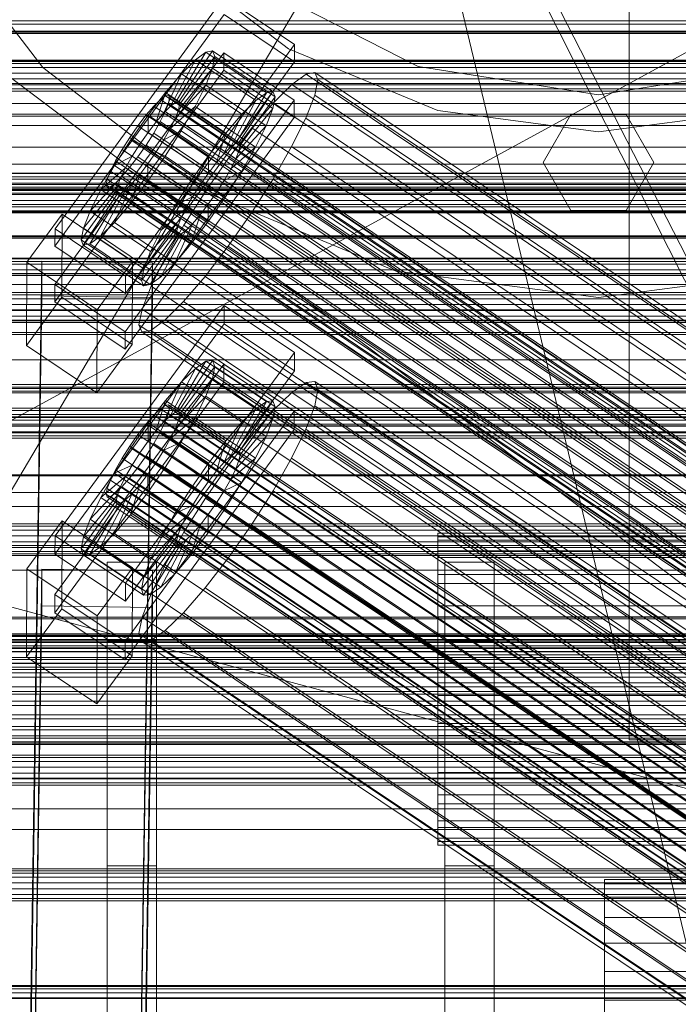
# Model space of a CAD drawing. Header units: millimetres. Extents: x -2233 to 65662, y -50530 to 6847.
# Tile 71 of 256: x -379 to -272, y -34493 to -34333. Entities that reach past the tile are written whole.
import ezdxf

# ---------------------------------------------------------------- set-up
doc = ezdxf.new("R2010")
doc.units = ezdxf.units.MM
for name, color, linetype, lineweight in [('COTAS_O', 1, 'Continuous', 0), ('frontal_briquetadora', 7, 'Continuous', 0), ('frontal_C01', 7, 'Continuous', 0), ('frontal_C02', 7, 'Continuous', 0), ('frontal_C03', 7, 'Continuous', 0), ('frontal_C04', 7, 'Continuous', 0), ('frontal_mezcladora', 7, 'Continuous', 0), ('frontal_secador', 7, 'Continuous', 0), ('frontal_tolva', 7, 'Continuous', 0), ('frontal_tolva-C01', 7, 'Continuous', 0)]:
    doc.layers.add(name, color=color, linetype=linetype, lineweight=lineweight)
doc.dimstyles.new('R19_100', dxfattribs={"dimtxt": 250, "dimasz": 150, "dimexe": 150, "dimexo": 80, "dimgap": 100, "dimtad": 1, "dimtih": 1, "dimtoh": 1, "dimdsep": 46, "dimcen": 0.09, "dimadec": 0, "dimazin": 0, "dimtfac": 1, "dimtdec": 4, "dimtofl": 0, "dimtmove": 0, "dimatfit": 3, "dimfxl": 1, "dimtolj": 1, "dimtzin": 0, "dimarcsym": 0})

# ---------------------------------------------------------------- blocks, each defined once
blk = doc.blocks.new('DIM_R32_39')
at = {"layer": 'COTAS_O'}
for p, q in [((-1725, -33700), (-1575, -33655)), ((1725, -33700), (1575, -33655)), ((-1725, -34400), (-1725, -33700)), ((-1725, -33700), (1725, -33700)), ((-1725, -33700), (-1575, -33745)), ((1725, -33700), (1575, -33745)), ((1725, -34400), (1725, -33700))]:
    blk.add_line(p, q, dxfattribs=at)
blk.add_text('3450 O', height=250, dxfattribs=at).set_placement((0, -33600))
blk = doc.blocks.new('DIM_R32_42')
at = {"layer": 'COTAS_O'}
for p, q in [((-650, -33700), (50, -33700)), ((50, -33700), (5, -33850)), ((50, -34900), (50, -33700)), ((50, -33700), (95, -33850)), ((50, -34900), (5, -34750)), ((50, -34900), (95, -34750)), ((-650, -34900), (50, -34900))]:
    blk.add_line(p, q, dxfattribs=at)
blk.add_text('1200 O', height=250, rotation=90, dxfattribs=at).set_placement((-50, -34300))
blk = doc.blocks.new('DIM_R32_43')
at = {"layer": 'COTAS_O'}
for p, q in [((-650, -34200), (-500, -34155)), ((650, -34200), (500, -34155)), ((-650, -34900), (-650, -34200)), ((-650, -34200), (650, -34200)), ((-650, -34200), (-500, -34245)), ((650, -34200), (500, -34245)), ((650, -34900), (650, -34200))]:
    blk.add_line(p, q, dxfattribs=at)
blk.add_text('1300 O', height=250, dxfattribs=at).set_placement((0, -34100))

msp = doc.modelspace()

# ---------------------------------------------------------------- linework, layer by layer
at = {"layer": 'frontal_briquetadora'}
for p, q in [((-430, -33820), (-223.45, -34680)), ((-430, -34060), (-210, -34490)), ((-430, -34060), (-210, -34496)), ((-210, -34471), (-430, -34305)), ((-210, -34305), (-418, -34418.333)), ((-430, -34368.338), (-188, -34368.338)), ((-430, -34407), (-188, -34407)), ((-418, -34418.333), (-222, -34418.333)), ((-222, -34471), (-418, -34418.333)), ((-430, -34471), (-210, -34471)), ((-210, -34471), (-418, -34471)), ((-222, -34471), (-418, -34471)), ((-210, -34490), (-430, -34490))]:
    msp.add_line(p, q, dxfattribs=at)
at = {"layer": 'frontal_C01'}
for p, q in [((-373.501, -34366.816), (-345.969, -34329.105)), ((-345.969, -34329.105), (-334.501, -34336.813)), ((-345.981, -34331.928), (-373.513, -34369.639)), ((-334.513, -34339.635), (-345.981, -34331.928)), ((-334.501, -34336.813), (-362.033, -34374.524)), ((-334.501, -34336.813), (-334.513, -34339.635)), ((-373.539, -34375.849), (-346.008, -34338.137)), ((-353.892, -34346.259), (-348.918, -34338.044)), ((-353.378, -34346.166), (-347.835, -34337.846)), ((-353.205, -34346.582), (-347.47, -34338.726)), ((-348.918, -34338.044), (-350.645, -34339.306)), ((-347.835, -34337.846), (-348.918, -34338.044)), ((-348.918, -34338.044), (-339.088, -34344.65)), ((-347.847, -34340.622), (-347.47, -34338.726)), ((-347.835, -34337.846), (-338.005, -34344.453)), ((-347.47, -34338.726), (-347.835, -34337.846)), ((-347.47, -34338.726), (-337.64, -34345.332)), ((-346.02, -34340.96), (-346.008, -34338.137)), ((-346.008, -34338.137), (-334.539, -34345.845)), ((-362.045, -34377.346), (-334.513, -34339.635)), ((-354.71, -34346.857), (-350.645, -34339.306)), ((-350.645, -34339.306), (-352.899, -34341.545)), ((-350.645, -34339.306), (-340.816, -34345.912)), ((-346.02, -34340.96), (-373.551, -34378.671)), ((-355.777, -34347.918), (-352.899, -34341.545)), ((-352.899, -34341.545), (-355.525, -34344.609)), ((-353.384, -34347.48), (-347.847, -34340.622)), ((-352.899, -34341.545), (-343.069, -34348.151)), ((-348.941, -34343.407), (-347.847, -34340.622)), ((-347.847, -34340.622), (-338.017, -34347.229)), ((-334.551, -34348.667), (-346.02, -34340.96)), ((-332.629, -34341.595), (-334.938, -34343.281)), ((-331.181, -34341.33), (-332.629, -34341.595)), ((-332.629, -34341.595), (-148.32, -34465.464)), ((-330.692, -34342.506), (-331.181, -34341.33)), ((-331.181, -34341.33), (-146.872, -34465.2)), ((-353.902, -34348.8), (-348.941, -34343.407)), ((-350.678, -34346.89), (-348.941, -34343.407)), ((-348.941, -34343.407), (-339.111, -34350.013)), ((-334.938, -34343.281), (-337.95, -34346.275)), ((-334.938, -34343.281), (-150.629, -34467.151)), ((-331.197, -34345.041), (-330.692, -34342.506)), ((-330.692, -34342.506), (-146.383, -34466.375)), ((-355.525, -34344.609), (-358.345, -34348.29)), ((-357.021, -34349.369), (-355.525, -34344.609)), ((-355.53, -34345.158), (-356.348, -34345.756)), ((-355.017, -34345.064), (-355.53, -34345.158)), ((-355.53, -34345.158), (-141.731, -34488.847)), ((-355.525, -34344.609), (-345.695, -34351.216)), ((-354.844, -34345.481), (-355.017, -34345.064)), ((-355.017, -34345.064), (-141.218, -34488.753)), ((-339.088, -34344.65), (-344.062, -34352.866)), ((-338.005, -34344.453), (-343.549, -34352.772)), ((-340.816, -34345.912), (-339.088, -34344.65)), ((-339.088, -34344.65), (-338.005, -34344.453)), ((-338.005, -34344.453), (-337.64, -34345.332)), ((-332.659, -34348.764), (-331.197, -34345.041)), ((-331.197, -34345.041), (-146.887, -34468.911)), ((-334.539, -34345.845), (-362.071, -34383.556)), ((-356.348, -34345.756), (-357.415, -34346.817)), ((-356.348, -34345.756), (-142.549, -34489.444)), ((-355.541, -34347.698), (-355.022, -34346.379)), ((-355.022, -34346.379), (-354.844, -34345.481)), ((-355.022, -34346.379), (-141.224, -34490.068)), ((-354.844, -34345.481), (-141.045, -34489.169)), ((-354.71, -34346.857), (-353.892, -34346.259)), ((-353.892, -34346.259), (-353.378, -34346.166)), ((-344.062, -34352.866), (-353.892, -34346.259)), ((-353.205, -34346.582), (-353.384, -34347.48)), ((-343.549, -34352.772), (-353.378, -34346.166)), ((-353.378, -34346.166), (-353.205, -34346.582)), ((-343.376, -34353.188), (-353.205, -34346.582)), ((-340.816, -34345.912), (-344.88, -34353.463)), ((-337.64, -34345.332), (-343.376, -34353.188)), ((-343.069, -34348.151), (-340.816, -34345.912)), ((-337.95, -34346.275), (-341.461, -34350.372)), ((-337.64, -34345.332), (-338.017, -34347.229)), ((-337.95, -34346.275), (-153.641, -34470.144)), ((-334.539, -34345.845), (-334.551, -34348.667)), ((-358.345, -34348.29), (-361.166, -34352.336)), ((-358.659, -34348.268), (-359.995, -34350.012)), ((-357.415, -34346.817), (-358.659, -34348.268)), ((-358.659, -34348.268), (-144.861, -34491.956)), ((-358.345, -34348.29), (-358.357, -34351.113)), ((-348.515, -34354.897), (-358.345, -34348.29)), ((-357.415, -34346.817), (-143.617, -34490.505)), ((-357.021, -34349.369), (-355.777, -34347.918)), ((-356.363, -34349.348), (-355.541, -34347.698)), ((-355.777, -34347.918), (-354.71, -34346.857)), ((-345.947, -34354.524), (-355.777, -34347.918)), ((-355.541, -34347.698), (-141.742, -34491.387)), ((-354.725, -34350.449), (-350.678, -34346.89)), ((-344.88, -34353.463), (-354.71, -34346.857)), ((-353.384, -34347.48), (-353.902, -34348.8)), ((-343.554, -34354.087), (-353.384, -34347.48)), ((-352.938, -34350.834), (-350.678, -34346.89)), ((-350.678, -34346.89), (-340.848, -34353.496)), ((-343.069, -34348.151), (-345.947, -34354.524)), ((-345.695, -34351.216), (-343.069, -34348.151)), ((-338.017, -34347.229), (-343.554, -34354.087)), ((-338.017, -34347.229), (-339.111, -34350.013)), ((-362.083, -34386.378), (-334.551, -34348.667)), ((-358.357, -34351.113), (-357.021, -34349.369)), ((-357.434, -34351.216), (-356.363, -34349.348)), ((-347.191, -34355.976), (-357.021, -34349.369)), ((-356.363, -34349.348), (-142.565, -34493.037)), ((-353.902, -34348.8), (-354.725, -34350.449)), ((-344.073, -34355.406), (-353.902, -34348.8)), ((-334.981, -34353.42), (-332.659, -34348.764)), ((-332.659, -34348.764), (-148.35, -34472.633)), ((-359.995, -34350.012), (-361.332, -34351.928)), ((-146.196, -34493.7), (-359.995, -34350.012)), ((-359.693, -34353.029), (-358.357, -34351.113)), ((-358.68, -34353.176), (-357.434, -34351.216)), ((-358.357, -34351.113), (-348.527, -34357.719)), ((-357.434, -34351.216), (-143.635, -34494.905)), ((-354.725, -34350.449), (-355.796, -34352.317)), ((-355.796, -34352.317), (-352.938, -34350.834)), ((-355.569, -34354.97), (-352.938, -34350.834)), ((-344.895, -34357.056), (-354.725, -34350.449)), ((-352.938, -34350.834), (-343.108, -34357.44)), ((-348.515, -34354.897), (-345.695, -34351.216)), ((-345.695, -34351.216), (-347.191, -34355.976)), ((-341.461, -34350.372), (-345.231, -34355.292)), ((-339.111, -34350.013), (-344.073, -34355.406)), ((-341.461, -34350.372), (-157.152, -34474.241)), ((-339.111, -34350.013), (-340.848, -34353.496)), ((-361.166, -34352.336), (-363.797, -34356.472)), ((-361.332, -34351.928), (-362.578, -34353.887)), ((-361.332, -34351.928), (-147.533, -34495.617)), ((-359.693, -34353.029), (-361.166, -34352.336)), ((-361.166, -34352.336), (-351.336, -34358.943)), ((-360.939, -34354.988), (-359.693, -34353.029)), ((-360.017, -34355.092), (-358.68, -34353.176)), ((-349.863, -34359.636), (-359.693, -34353.029)), ((-358.68, -34353.176), (-144.881, -34496.864)), ((-355.796, -34352.317), (-357.042, -34354.277)), ((-345.966, -34358.924), (-355.796, -34352.317)), ((-344.062, -34352.866), (-344.88, -34353.463)), ((-343.549, -34352.772), (-344.062, -34352.866)), ((-343.554, -34354.087), (-343.376, -34353.188)), ((-343.376, -34353.188), (-343.549, -34352.772)), ((-362.578, -34353.887), (-363.648, -34355.756)), ((-362.578, -34353.887), (-148.779, -34497.576)), ((-357.042, -34354.277), (-358.378, -34356.193)), ((-357.042, -34354.277), (-355.569, -34354.97)), ((-347.212, -34360.883), (-357.042, -34354.277)), ((-345.947, -34354.524), (-347.191, -34355.976)), ((-344.88, -34353.463), (-345.947, -34354.524)), ((-340.848, -34353.496), (-344.895, -34357.056)), ((-344.073, -34355.406), (-343.554, -34354.087)), ((-340.848, -34353.496), (-343.108, -34357.44)), ((-338.003, -34358.692), (-334.981, -34353.42)), ((-334.981, -34353.42), (-150.672, -34477.289)), ((-363.648, -34355.756), (-364.471, -34357.405)), ((-360.939, -34354.988), (-363.797, -34356.472)), ((-363.648, -34355.756), (-149.85, -34499.444)), ((-362.01, -34356.857), (-360.939, -34354.988)), ((-361.352, -34356.836), (-360.017, -34355.092)), ((-351.109, -34361.595), (-360.939, -34354.988)), ((-360.017, -34355.092), (-146.218, -34498.781)), ((-358.378, -34356.193), (-359.714, -34357.937)), ((-358.39, -34359.016), (-355.569, -34354.97)), ((-358.378, -34356.193), (-358.39, -34359.016)), ((-348.548, -34362.8), (-358.378, -34356.193)), ((-355.569, -34354.97), (-345.739, -34361.576)), ((-351.336, -34358.943), (-348.515, -34354.897)), ((-345.231, -34355.292), (-349.002, -34360.701)), ((-348.527, -34357.719), (-348.515, -34354.897)), ((-347.191, -34355.976), (-348.527, -34357.719)), ((-160.922, -34479.161), (-345.231, -34355.292)), ((-344.895, -34357.056), (-344.073, -34355.406)), ((-363.797, -34356.472), (-366.057, -34360.416)), ((-362.01, -34356.857), (-366.057, -34360.416)), ((-364.471, -34357.405), (-364.989, -34358.724)), ((-364.471, -34357.405), (-150.672, -34501.094)), ((-363.797, -34356.472), (-353.967, -34363.079)), ((-362.833, -34358.506), (-362.01, -34356.857)), ((-362.596, -34358.287), (-361.352, -34356.836)), ((-352.18, -34363.463), (-362.01, -34356.857)), ((-361.352, -34356.836), (-147.554, -34500.524)), ((-359.714, -34357.937), (-361.21, -34362.697)), ((-359.714, -34357.937), (-360.958, -34359.388)), ((-349.884, -34364.543), (-359.714, -34357.937)), ((-348.527, -34357.719), (-349.863, -34359.636)), ((-345.966, -34358.924), (-344.895, -34357.056)), ((-343.108, -34357.44), (-345.966, -34358.924)), ((-343.108, -34357.44), (-345.739, -34361.576)), ((-362.833, -34358.506), (-367.794, -34363.899)), ((-364.989, -34358.724), (-365.168, -34359.623)), ((-364.989, -34358.724), (-151.191, -34502.413)), ((-364.482, -34359.946), (-363.664, -34359.348)), ((-360.958, -34359.388), (-363.836, -34365.761)), ((-363.664, -34359.348), (-362.596, -34358.287)), ((-363.664, -34359.348), (-149.865, -34503.036)), ((-363.351, -34359.825), (-362.833, -34358.506)), ((-353.003, -34365.113), (-362.833, -34358.506)), ((-362.596, -34358.287), (-148.798, -34501.976)), ((-360.958, -34359.388), (-362.025, -34360.449)), ((-361.21, -34362.697), (-358.39, -34359.016)), ((-351.128, -34365.995), (-360.958, -34359.388)), ((-358.39, -34359.016), (-348.56, -34365.622)), ((-353.967, -34363.079), (-351.336, -34358.943)), ((-351.336, -34358.943), (-349.863, -34359.636)), ((-347.212, -34360.883), (-345.966, -34358.924)), ((-341.52, -34364.222), (-338.003, -34358.692)), ((-338.003, -34358.692), (-153.694, -34482.562)), ((-363.53, -34360.724), (-369.265, -34368.58)), ((-363.357, -34361.14), (-368.9, -34369.46)), ((-363.351, -34359.825), (-368.888, -34366.684)), ((-362.843, -34361.047), (-367.817, -34369.262)), ((-366.057, -34360.416), (-367.794, -34363.899)), ((-362.025, -34360.449), (-366.09, -34368)), ((-366.057, -34360.416), (-356.228, -34367.022)), ((-365.168, -34359.623), (-364.995, -34360.039)), ((-365.168, -34359.623), (-151.369, -34503.311)), ((-364.995, -34360.039), (-364.482, -34359.946)), ((-364.995, -34360.039), (-151.196, -34503.728)), ((-364.482, -34359.946), (-150.683, -34503.634)), ((-363.53, -34360.724), (-363.351, -34359.825)), ((-363.357, -34361.14), (-363.53, -34360.724)), ((-353.7, -34367.33), (-363.53, -34360.724)), ((-362.843, -34361.047), (-363.357, -34361.14)), ((-353.527, -34367.747), (-363.357, -34361.14)), ((-353.521, -34366.432), (-363.351, -34359.825)), ((-362.025, -34360.449), (-362.843, -34361.047)), ((-353.014, -34367.653), (-362.843, -34361.047)), ((-352.196, -34367.055), (-362.025, -34360.449)), ((-349.002, -34360.701), (-352.519, -34366.23)), ((-349.863, -34359.636), (-351.109, -34361.595)), ((-349.002, -34360.701), (-164.693, -34484.571)), ((-348.548, -34362.8), (-347.212, -34360.883)), ((-345.739, -34361.576), (-347.212, -34360.883)), ((-363.836, -34365.761), (-361.21, -34362.697)), ((-361.21, -34362.697), (-351.38, -34369.303)), ((-353.967, -34363.079), (-351.109, -34361.595)), ((-351.109, -34361.595), (-352.18, -34363.463)), ((-349.884, -34364.543), (-348.548, -34362.8)), ((-345.739, -34361.576), (-348.56, -34365.622)), ((-348.56, -34365.622), (-348.548, -34362.8)), ((-378.086, -34372.255), (-372.35, -34364.398)), ((-372.408, -34377.947), (-372.35, -34364.398)), ((-372.35, -34364.398), (-360.882, -34372.106)), ((-367.794, -34363.899), (-368.888, -34366.684)), ((-367.794, -34363.899), (-357.964, -34370.505)), ((-356.228, -34367.022), (-353.967, -34363.079)), ((-356.228, -34367.022), (-352.18, -34363.463)), ((-352.18, -34363.463), (-353.003, -34365.113)), ((-345.291, -34369.631), (-341.52, -34364.222)), ((-341.52, -34364.222), (-157.211, -34488.091)), ((-366.09, -34368), (-363.836, -34365.761)), ((-363.836, -34365.761), (-354.006, -34372.367)), ((-357.964, -34370.505), (-353.003, -34365.113)), ((-354.006, -34372.367), (-351.128, -34365.995)), ((-353.003, -34365.113), (-353.521, -34366.432)), ((-352.196, -34367.055), (-351.128, -34365.995)), ((-351.38, -34369.303), (-349.884, -34364.543)), ((-348.56, -34365.622), (-351.38, -34369.303)), ((-351.128, -34365.995), (-349.884, -34364.543)), ((-373.501, -34366.816), (-373.513, -34369.639)), ((-362.033, -34374.524), (-373.501, -34366.816)), ((-368.888, -34366.684), (-369.265, -34368.58)), ((-368.888, -34366.684), (-359.058, -34373.29)), ((-359.436, -34375.187), (-353.7, -34367.33)), ((-359.058, -34373.29), (-353.521, -34366.432)), ((-357.964, -34370.505), (-356.228, -34367.022)), ((-356.26, -34374.607), (-352.196, -34367.055)), ((-352.519, -34366.23), (-355.541, -34371.503)), ((-353.521, -34366.432), (-353.7, -34367.33)), ((-353.7, -34367.33), (-353.527, -34367.747)), ((-353.014, -34367.653), (-352.196, -34367.055)), ((-352.519, -34366.23), (-168.21, -34490.1)), ((-369.265, -34368.58), (-368.9, -34369.46)), ((-369.265, -34368.58), (-359.436, -34375.187)), ((-367.817, -34369.262), (-366.09, -34368)), ((-366.09, -34368), (-356.26, -34374.607)), ((-359.07, -34376.066), (-353.527, -34367.747)), ((-357.987, -34375.868), (-353.014, -34367.653)), ((-353.527, -34367.747), (-353.014, -34367.653)), ((-373.513, -34369.639), (-362.045, -34377.346)), ((-368.9, -34369.46), (-367.817, -34369.262)), ((-368.9, -34369.46), (-359.07, -34376.066)), ((-367.817, -34369.262), (-357.987, -34375.868)), ((-359.058, -34373.29), (-357.964, -34370.505)), ((-351.38, -34369.303), (-354.006, -34372.367)), ((-349.061, -34374.551), (-345.291, -34369.631)), ((-345.291, -34369.631), (-160.982, -34493.5)), ((-378.512, -34566.457), (-375.644, -34372.081)), ((-378.086, -34372.255), (-378.143, -34385.803)), ((-366.618, -34379.962), (-378.086, -34372.255)), ((-375.644, -34377.727), (-375.644, -34372.081)), ((-375.644, -34372.081), (-357.646, -34372.326)), ((-360.882, -34372.106), (-366.618, -34379.962)), ((-360.882, -34372.106), (-360.939, -34385.654)), ((-357.646, -34372.326), (-360.514, -34566.701)), ((-355.541, -34371.503), (-357.863, -34376.159)), ((-357.646, -34372.326), (-357.646, -34377.971)), ((-354.006, -34372.367), (-356.26, -34374.607)), ((-355.541, -34371.503), (-171.232, -34495.372)), ((-359.436, -34375.187), (-359.058, -34373.29)), ((-362.045, -34377.346), (-362.033, -34374.524)), ((-359.07, -34376.066), (-359.436, -34375.187)), ((-356.26, -34374.607), (-357.987, -34375.868)), ((-352.572, -34378.648), (-349.061, -34374.551)), ((-349.061, -34374.551), (-164.752, -34498.421)), ((-373.539, -34375.849), (-373.551, -34378.671)), ((-362.071, -34383.556), (-373.539, -34375.849)), ((-357.863, -34376.159), (-359.326, -34379.882)), ((-357.987, -34375.868), (-359.07, -34376.066)), ((-357.863, -34376.159), (-173.554, -34500.028)), ((-378.512, -34572.102), (-375.644, -34377.727)), ((-372.408, -34377.947), (-378.143, -34385.803)), ((-357.646, -34377.971), (-375.644, -34377.727)), ((-373.551, -34378.671), (-362.083, -34386.378)), ((-360.939, -34385.654), (-372.408, -34377.947)), ((-360.514, -34572.347), (-357.646, -34377.971)), ((-355.584, -34381.642), (-352.572, -34378.648)), ((-352.572, -34378.648), (-168.263, -34502.517)), ((-366.675, -34393.51), (-366.618, -34379.962)), ((-359.326, -34379.882), (-359.83, -34382.417)), ((-359.326, -34379.882), (-175.016, -34503.751)), ((-357.893, -34383.328), (-355.584, -34381.642)), ((-355.584, -34381.642), (-171.275, -34505.511)), ((-362.083, -34386.378), (-362.071, -34383.556)), ((-359.83, -34382.417), (-359.341, -34383.593)), ((-359.83, -34382.417), (-175.521, -34506.286)), ((-359.341, -34383.593), (-357.893, -34383.328)), ((-359.341, -34383.593), (-175.032, -34507.462)), ((-357.893, -34383.328), (-173.584, -34507.197)), ((-378.143, -34385.803), (-366.675, -34393.51)), ((-366.675, -34393.51), (-360.939, -34385.654)), ((430, -34456.223), (-430, -34456.223)), ((430, -34461.223), (-430, -34461.223))]:
    msp.add_line(p, q, dxfattribs=at)
at = {"layer": 'frontal_C02'}
for p, q in [((-413.642, -34465.236), (-153.642, -34025.236)), ((425, -34334.92), (-425, -34334.92)), ((-425, -34346.375), (425, -34346.375)), ((-373.501, -34416.794), (-345.969, -34379.272)), ((-345.981, -34382.252), (-345.969, -34379.272)), ((-345.969, -34379.272), (-334.501, -34386.941)), ((-345.981, -34382.252), (-373.513, -34419.775)), ((-334.513, -34389.921), (-345.981, -34382.252)), ((-334.501, -34386.941), (-362.033, -34424.463)), ((-353.892, -34396.624), (-348.918, -34388.364)), ((-353.378, -34396.568), (-347.835, -34388.246)), ((-348.918, -34388.364), (-350.645, -34389.551)), ((-347.835, -34388.246), (-348.918, -34388.364)), ((-348.918, -34388.364), (-339.088, -34394.937)), ((-347.835, -34388.246), (-338.005, -34394.819)), ((-347.47, -34389.205), (-347.835, -34388.246)), ((-334.501, -34386.941), (-334.513, -34389.921)), ((-373.539, -34426.332), (-346.008, -34388.809)), ((-362.045, -34427.444), (-334.513, -34389.921)), ((-354.71, -34397.186), (-350.645, -34389.551)), ((-353.205, -34397.023), (-347.47, -34389.205)), ((-350.645, -34389.551), (-352.899, -34391.727)), ((-350.645, -34389.551), (-340.816, -34396.125)), ((-347.847, -34391.177), (-347.47, -34389.205)), ((-347.47, -34389.205), (-337.64, -34395.779)), ((-346.02, -34391.79), (-346.008, -34388.809)), ((-346.008, -34388.809), (-334.539, -34396.478)), ((-353.384, -34397.957), (-347.847, -34391.177)), ((-348.941, -34394.027), (-347.847, -34391.177)), ((-347.847, -34391.177), (-338.017, -34397.751)), ((-346.02, -34391.79), (-373.551, -34429.312)), ((-355.777, -34398.217), (-352.899, -34391.727)), ((-352.899, -34391.727), (-355.525, -34394.744)), ((-352.899, -34391.727), (-343.069, -34398.301)), ((-334.551, -34399.459), (-346.02, -34391.79)), ((-332.629, -34391.842), (-334.938, -34393.43)), ((-331.181, -34391.684), (-332.629, -34391.842)), ((-332.629, -34391.842), (-148.32, -34515.097)), ((-331.197, -34395.603), (-330.692, -34392.967)), ((-330.692, -34392.967), (-331.181, -34391.684)), ((-331.181, -34391.684), (-146.872, -34514.939)), ((-330.692, -34392.967), (-146.383, -34516.222)), ((-355.525, -34394.744), (-358.345, -34398.395)), ((-357.021, -34399.646), (-355.525, -34394.744)), ((-355.525, -34394.744), (-345.695, -34401.317)), ((-353.902, -34399.306), (-348.941, -34394.027)), ((-350.678, -34397.56), (-348.941, -34394.027)), ((-348.941, -34394.027), (-339.111, -34400.6)), ((-338.005, -34394.819), (-343.549, -34403.142)), ((-339.088, -34394.937), (-338.005, -34394.819)), ((-338.005, -34394.819), (-337.64, -34395.779)), ((-334.938, -34393.43), (-337.95, -34396.339)), ((-334.938, -34393.43), (-150.629, -34516.684)), ((-356.348, -34396.091), (-357.415, -34397.122)), ((-355.53, -34395.528), (-356.348, -34396.091)), ((-356.348, -34396.091), (-142.549, -34539.066)), ((-355.017, -34395.472), (-355.53, -34395.528)), ((-355.53, -34395.528), (-141.731, -34538.504)), ((-355.022, -34396.861), (-354.844, -34395.927)), ((-354.844, -34395.927), (-355.017, -34395.472)), ((-355.017, -34395.472), (-141.218, -34538.448)), ((-354.844, -34395.927), (-141.045, -34538.902)), ((-340.816, -34396.125), (-344.88, -34403.76)), ((-339.088, -34394.937), (-344.062, -34403.197)), ((-337.64, -34395.779), (-343.376, -34403.596)), ((-343.069, -34398.301), (-340.816, -34396.125)), ((-337.95, -34396.339), (-341.461, -34400.371)), ((-340.816, -34396.125), (-339.088, -34394.937)), ((-337.64, -34395.779), (-338.017, -34397.751)), ((-337.95, -34396.339), (-153.641, -34519.593)), ((-332.659, -34399.413), (-331.197, -34395.603)), ((-331.197, -34395.603), (-146.887, -34518.858)), ((-334.539, -34396.478), (-362.071, -34434.001)), ((-357.415, -34397.122), (-358.659, -34398.55)), ((-357.415, -34397.122), (-143.617, -34540.097)), ((-355.777, -34398.217), (-354.71, -34397.186)), ((-355.541, -34398.211), (-355.022, -34396.861)), ((-355.022, -34396.861), (-141.224, -34539.836)), ((-354.725, -34400.98), (-350.678, -34397.56)), ((-354.71, -34397.186), (-353.892, -34396.624)), ((-344.88, -34403.76), (-354.71, -34397.186)), ((-353.384, -34397.957), (-353.902, -34399.306)), ((-353.892, -34396.624), (-353.378, -34396.568)), ((-344.062, -34403.197), (-353.892, -34396.624)), ((-353.205, -34397.023), (-353.384, -34397.957)), ((-343.554, -34404.53), (-353.384, -34397.957)), ((-343.549, -34403.142), (-353.378, -34396.568)), ((-353.378, -34396.568), (-353.205, -34397.023)), ((-343.376, -34403.596), (-353.205, -34397.023)), ((-352.938, -34401.536), (-350.678, -34397.56)), ((-350.678, -34397.56), (-340.848, -34404.133)), ((-338.017, -34397.751), (-343.554, -34404.53)), ((-338.017, -34397.751), (-339.111, -34400.6)), ((-334.539, -34396.478), (-334.551, -34399.459)), ((-362.083, -34436.981), (-334.551, -34399.459)), ((-358.345, -34398.395), (-361.166, -34402.432)), ((-358.659, -34398.55), (-359.995, -34400.28)), ((-358.659, -34398.55), (-144.861, -34541.526)), ((-358.345, -34398.395), (-358.357, -34401.376)), ((-358.357, -34401.376), (-357.021, -34399.646)), ((-348.515, -34404.969), (-358.345, -34398.395)), ((-357.021, -34399.646), (-355.777, -34398.217)), ((-347.191, -34406.22), (-357.021, -34399.646)), ((-356.363, -34399.884), (-355.541, -34398.211)), ((-345.947, -34404.791), (-355.777, -34398.217)), ((-355.541, -34398.211), (-141.742, -34541.186)), ((-353.902, -34399.306), (-354.725, -34400.98)), ((-344.073, -34405.88), (-353.902, -34399.306)), ((-343.069, -34398.301), (-345.947, -34404.791)), ((-345.695, -34401.317), (-343.069, -34398.301)), ((-334.981, -34404.136), (-332.659, -34399.413)), ((-332.659, -34399.413), (-148.35, -34522.667)), ((-359.995, -34400.28), (-361.332, -34402.192)), ((-146.196, -34543.255), (-359.995, -34400.28)), ((-357.434, -34401.768), (-356.363, -34399.884)), ((-356.363, -34399.884), (-142.565, -34542.86)), ((-354.725, -34400.98), (-355.796, -34402.863)), ((-344.895, -34407.554), (-354.725, -34400.98)), ((-341.461, -34400.371), (-345.231, -34405.252)), ((-339.111, -34400.6), (-344.073, -34405.88)), ((-341.461, -34400.371), (-157.152, -34523.626)), ((-339.111, -34400.6), (-340.848, -34404.133)), ((-361.166, -34402.432), (-363.797, -34406.58)), ((-361.332, -34402.192), (-362.578, -34404.157)), ((-361.332, -34402.192), (-147.533, -34545.168)), ((-359.693, -34403.288), (-361.166, -34402.432)), ((-361.166, -34402.432), (-351.336, -34409.006)), ((-359.693, -34403.288), (-358.357, -34401.376)), ((-358.68, -34403.733), (-357.434, -34401.768)), ((-358.357, -34401.376), (-348.527, -34407.949)), ((-357.434, -34401.768), (-143.635, -34544.743)), ((-355.796, -34402.863), (-357.042, -34404.828)), ((-355.796, -34402.863), (-352.938, -34401.536)), ((-345.966, -34409.437), (-355.796, -34402.863)), ((-355.569, -34405.684), (-352.938, -34401.536)), ((-352.938, -34401.536), (-343.108, -34408.11)), ((-348.515, -34404.969), (-345.695, -34401.317)), ((-345.695, -34401.317), (-347.191, -34406.22)), ((-362.578, -34404.157), (-363.648, -34406.04)), ((-362.578, -34404.157), (-148.779, -34547.132)), ((-360.939, -34405.253), (-359.693, -34403.288)), ((-360.017, -34405.645), (-358.68, -34403.733)), ((-349.863, -34409.861), (-359.693, -34403.288)), ((-358.68, -34403.733), (-144.881, -34546.708)), ((-344.88, -34403.76), (-345.947, -34404.791)), ((-340.848, -34404.133), (-344.895, -34407.554)), ((-344.062, -34403.197), (-344.88, -34403.76)), ((-343.549, -34403.142), (-344.062, -34403.197)), ((-343.554, -34404.53), (-343.376, -34403.596)), ((-343.376, -34403.596), (-343.549, -34403.142)), ((-340.848, -34404.133), (-343.108, -34408.11)), ((-338.003, -34409.451), (-334.981, -34404.136)), ((-334.981, -34404.136), (-150.672, -34527.39)), ((-363.648, -34406.04), (-364.471, -34407.714)), ((-360.939, -34405.253), (-363.797, -34406.58)), ((-363.648, -34406.04), (-149.85, -34549.016)), ((-362.01, -34407.136), (-360.939, -34405.253)), ((-361.352, -34407.374), (-360.017, -34405.645)), ((-351.109, -34411.826), (-360.939, -34405.253)), ((-360.017, -34405.645), (-146.218, -34548.62)), ((-358.39, -34409.721), (-355.569, -34405.684)), ((-357.042, -34404.828), (-358.378, -34406.74)), ((-357.042, -34404.828), (-355.569, -34405.684)), ((-347.212, -34411.402), (-357.042, -34404.828)), ((-355.569, -34405.684), (-345.739, -34412.257)), ((-351.336, -34409.006), (-348.515, -34404.969)), ((-345.231, -34405.252), (-349.002, -34410.649)), ((-348.527, -34407.949), (-348.515, -34404.969)), ((-345.947, -34404.791), (-347.191, -34406.22)), ((-160.922, -34528.507), (-345.231, -34405.252)), ((-344.895, -34407.554), (-344.073, -34405.88)), ((-344.073, -34405.88), (-343.554, -34404.53)), ((-363.797, -34406.58), (-366.057, -34410.556)), ((-362.01, -34407.136), (-366.057, -34410.556)), ((-363.797, -34406.58), (-353.967, -34413.154)), ((-362.833, -34408.81), (-362.01, -34407.136)), ((-362.596, -34408.803), (-361.352, -34407.374)), ((-352.18, -34413.71), (-362.01, -34407.136)), ((-361.352, -34407.374), (-147.554, -34550.35)), ((-358.378, -34406.74), (-359.714, -34408.47)), ((-358.378, -34406.74), (-358.39, -34409.721)), ((-348.548, -34413.314), (-358.378, -34406.74)), ((-347.191, -34406.22), (-348.527, -34407.949)), ((-345.966, -34409.437), (-344.895, -34407.554)), ((-362.833, -34408.81), (-367.794, -34414.089)), ((-364.989, -34409.064), (-365.168, -34409.998)), ((-364.471, -34407.714), (-364.989, -34409.064)), ((-364.989, -34409.064), (-151.191, -34552.039)), ((-364.471, -34407.714), (-150.672, -34550.689)), ((-363.664, -34409.834), (-362.596, -34408.803)), ((-363.351, -34410.159), (-362.833, -34408.81)), ((-353.003, -34415.383), (-362.833, -34408.81)), ((-362.596, -34408.803), (-148.798, -34551.779)), ((-359.714, -34408.47), (-361.21, -34413.372)), ((-359.714, -34408.47), (-360.958, -34409.899)), ((-349.884, -34415.044), (-359.714, -34408.47)), ((-353.967, -34413.154), (-351.336, -34409.006)), ((-351.336, -34409.006), (-349.863, -34409.861)), ((-348.527, -34407.949), (-349.863, -34409.861)), ((-343.108, -34408.11), (-345.966, -34409.437)), ((-343.108, -34408.11), (-345.739, -34412.257)), ((-363.351, -34410.159), (-368.888, -34416.939)), ((-366.057, -34410.556), (-367.794, -34414.089)), ((-366.057, -34410.556), (-356.228, -34417.13)), ((-365.168, -34409.998), (-364.995, -34410.452)), ((-365.168, -34409.998), (-151.369, -34552.973)), ((-364.995, -34410.452), (-364.482, -34410.397)), ((-364.995, -34410.452), (-151.196, -34553.428)), ((-364.482, -34410.397), (-363.664, -34409.834)), ((-364.482, -34410.397), (-150.683, -34553.372)), ((-360.958, -34409.899), (-363.836, -34416.389)), ((-363.664, -34409.834), (-149.865, -34552.809)), ((-363.53, -34411.093), (-363.351, -34410.159)), ((-353.521, -34416.733), (-363.351, -34410.159)), ((-360.958, -34409.899), (-362.025, -34410.93)), ((-361.21, -34413.372), (-358.39, -34409.721)), ((-351.128, -34416.472), (-360.958, -34409.899)), ((-358.39, -34409.721), (-348.56, -34416.295)), ((-349.002, -34410.649), (-352.519, -34416.194)), ((-349.863, -34409.861), (-351.109, -34411.826)), ((-349.002, -34410.649), (-164.693, -34533.904)), ((-347.212, -34411.402), (-345.966, -34409.437)), ((-341.52, -34414.996), (-338.003, -34409.451)), ((-338.003, -34409.451), (-153.694, -34532.706)), ((-363.53, -34411.093), (-369.265, -34418.911)), ((-363.357, -34411.548), (-368.9, -34419.87)), ((-362.843, -34411.492), (-367.817, -34419.752)), ((-362.025, -34410.93), (-366.09, -34418.565)), ((-363.357, -34411.548), (-363.53, -34411.093)), ((-353.7, -34417.667), (-363.53, -34411.093)), ((-362.843, -34411.492), (-363.357, -34411.548)), ((-353.527, -34418.122), (-363.357, -34411.548)), ((-362.025, -34410.93), (-362.843, -34411.492)), ((-353.014, -34418.066), (-362.843, -34411.492)), ((-352.196, -34417.503), (-362.025, -34410.93)), ((-353.967, -34413.154), (-351.109, -34411.826)), ((-351.109, -34411.826), (-352.18, -34413.71)), ((-345.739, -34412.257), (-348.56, -34416.295)), ((-348.548, -34413.314), (-347.212, -34411.402)), ((-345.739, -34412.257), (-347.212, -34411.402)), ((-367.794, -34414.089), (-368.888, -34416.939)), ((-367.794, -34414.089), (-357.964, -34420.663)), ((-363.836, -34416.389), (-361.21, -34413.372)), ((-361.21, -34413.372), (-351.38, -34419.946)), ((-356.228, -34417.13), (-353.967, -34413.154)), ((-356.228, -34417.13), (-352.18, -34413.71)), ((-352.18, -34413.71), (-353.003, -34415.383)), ((-349.884, -34415.044), (-348.548, -34413.314)), ((-348.56, -34416.295), (-348.548, -34413.314)), ((-378.086, -34422.154), (-372.35, -34414.336)), ((-372.408, -34428.643), (-372.35, -34414.336)), ((-372.35, -34414.336), (-360.882, -34422.006)), ((-357.964, -34420.663), (-353.003, -34415.383)), ((-353.003, -34415.383), (-353.521, -34416.733)), ((-351.38, -34419.946), (-349.884, -34415.044)), ((-351.128, -34416.472), (-349.884, -34415.044)), ((-345.291, -34420.393), (-341.52, -34414.996)), ((-341.52, -34414.996), (-157.211, -34538.251)), ((-373.501, -34416.794), (-373.513, -34419.775)), ((-362.033, -34424.463), (-373.501, -34416.794)), ((-368.888, -34416.939), (-369.265, -34418.911)), ((-368.888, -34416.939), (-359.058, -34423.512)), ((-366.09, -34418.565), (-363.836, -34416.389)), ((-363.836, -34416.389), (-354.006, -34422.962)), ((-359.058, -34423.512), (-353.521, -34416.733)), ((-357.964, -34420.663), (-356.228, -34417.13)), ((-352.519, -34416.194), (-355.541, -34421.51)), ((-354.006, -34422.962), (-351.128, -34416.472)), ((-353.521, -34416.733), (-353.7, -34417.667)), ((-352.519, -34416.194), (-168.21, -34539.449)), ((-352.196, -34417.503), (-351.128, -34416.472)), ((-348.56, -34416.295), (-351.38, -34419.946)), ((-311.15, -34417.501), (-311.15, -34416.368)), ((-311.15, -34416.368), (-311.15, -34416.964)), ((-311.15, -34416.368), (311.15, -34416.368)), ((-311.15, -34416.964), (-311.15, -34419.249)), ((-311.15, -34416.964), (311.15, -34416.964)), ((-369.265, -34418.911), (-368.9, -34419.87)), ((-369.265, -34418.911), (-359.436, -34425.484)), ((-367.817, -34419.752), (-366.09, -34418.565)), ((-366.09, -34418.565), (-356.26, -34425.138)), ((-359.436, -34425.484), (-353.7, -34417.667)), ((-359.07, -34426.444), (-353.527, -34418.122)), ((-357.987, -34426.326), (-353.014, -34418.066)), ((-356.26, -34425.138), (-352.196, -34417.503)), ((-353.7, -34417.667), (-353.527, -34418.122)), ((-353.527, -34418.122), (-353.014, -34418.066)), ((-353.014, -34418.066), (-352.196, -34417.503)), ((-311.15, -34420.287), (-311.15, -34417.501)), ((-311.15, -34417.501), (311.15, -34417.501)), ((-373.513, -34419.775), (-362.045, -34427.444)), ((-368.9, -34419.87), (-367.817, -34419.752)), ((-368.9, -34419.87), (-359.07, -34426.444)), ((-367.817, -34419.752), (-357.987, -34426.326)), ((-351.38, -34419.946), (-354.006, -34422.962)), ((-349.061, -34425.274), (-345.291, -34420.393)), ((-345.291, -34420.393), (-160.982, -34543.648)), ((-311.15, -34419.249), (-311.15, -34423.068)), ((-311.15, -34419.249), (311.15, -34419.249)), ((-311.15, -34424.535), (-311.15, -34420.287)), ((-311.15, -34420.287), (311.15, -34420.287)), ((-360.882, -34422.006), (-366.618, -34429.823)), ((-360.882, -34422.006), (-360.939, -34436.312)), ((-359.058, -34423.512), (-357.964, -34420.663)), ((-355.541, -34421.51), (-357.863, -34426.233)), ((-355.541, -34421.51), (-171.232, -34544.764)), ((-378.512, -34615.627), (-375.644, -34422.222)), ((-378.086, -34422.154), (-378.143, -34436.46)), ((-366.618, -34429.823), (-378.086, -34422.154)), ((-375.644, -34428.183), (-375.644, -34422.222)), ((-375.644, -34422.222), (-357.646, -34422.465)), ((-357.646, -34422.465), (-360.514, -34615.87)), ((-359.436, -34425.484), (-359.058, -34423.512)), ((-357.646, -34422.465), (-357.646, -34428.427)), ((-354.006, -34422.962), (-356.26, -34425.138)), ((-311.15, -34423.068), (-311.15, -34428.159)), ((-311.15, -34423.068), (311.15, -34423.068)), ((-362.045, -34427.444), (-362.033, -34424.463)), ((-356.26, -34425.138), (-357.987, -34426.326)), ((-352.572, -34429.307), (-349.061, -34425.274)), ((-349.061, -34425.274), (-164.752, -34548.529)), ((-311.15, -34429.956), (-311.15, -34424.535)), ((-311.15, -34424.535), (311.15, -34424.535)), ((-373.539, -34426.332), (-373.551, -34429.312)), ((-362.071, -34434.001), (-373.539, -34426.332)), ((-359.07, -34426.444), (-359.436, -34425.484)), ((-357.863, -34426.233), (-359.326, -34430.042)), ((-357.987, -34426.326), (-359.07, -34426.444)), ((-357.863, -34426.233), (-173.554, -34549.488)), ((-378.512, -34621.588), (-375.644, -34428.183)), ((-357.646, -34428.427), (-375.644, -34428.183)), ((-360.514, -34621.831), (-357.646, -34428.427)), ((-311.15, -34428.159), (-311.15, -34434.176)), ((-311.15, -34428.159), (311.15, -34428.159)), ((-372.408, -34428.643), (-378.143, -34436.46)), ((-373.551, -34429.312), (-362.083, -34436.981)), ((-360.939, -34436.312), (-372.408, -34428.643)), ((-366.675, -34444.129), (-366.618, -34429.823)), ((-359.326, -34430.042), (-359.83, -34432.678)), ((-359.326, -34430.042), (-175.016, -34553.297)), ((-355.584, -34432.216), (-352.572, -34429.307)), ((-352.572, -34429.307), (-168.263, -34552.561)), ((-311.15, -34436.18), (-311.15, -34429.956)), ((-311.15, -34429.956), (311.15, -34429.956)), ((-440, -34432.754), (440, -34432.754)), ((-440, -34432.965), (440, -34432.965)), ((-440, -34433.156), (440, -34433.156)), ((-359.83, -34432.678), (-359.341, -34433.961)), ((-359.83, -34432.678), (-175.521, -34555.933)), ((-357.893, -34433.803), (-355.584, -34432.216)), ((-355.584, -34432.216), (-171.275, -34555.471)), ((-440, -34433.775), (440, -34433.775)), ((-440, -34434.143), (440, -34434.143)), ((-362.083, -34436.981), (-362.071, -34434.001)), ((-359.341, -34433.961), (-357.893, -34433.803)), ((-359.341, -34433.961), (-175.032, -34557.216)), ((-357.893, -34433.803), (-173.584, -34557.058)), ((-311.15, -34434.176), (-311.15, -34440.709)), ((311.15, -34434.176), (-311.15, -34434.176)), ((-440, -34435.128), (440, -34435.128)), ((-440, -34435.648), (440, -34435.648)), ((-378.143, -34436.46), (-366.675, -34444.129)), ((-366.675, -34444.129), (-360.939, -34436.312)), ((-311.15, -34442.784), (-311.15, -34436.18)), ((-311.15, -34436.18), (311.15, -34436.18)), ((-440, -34436.932), (440, -34436.932)), ((-440, -34437.569), (440, -34437.569)), ((440, -34439.064), (-440, -34439.064)), ((-440, -34439.774), (440, -34439.774)), ((-311.15, -34440.709), (-311.15, -34447.313)), ((-311.15, -34440.709), (311.15, -34440.709)), ((-440, -34441.379), (440, -34441.379)), ((-440, -34442.114), (440, -34442.114)), ((-311.15, -34449.317), (-311.15, -34442.784)), ((-311.15, -34442.784), (311.15, -34442.784)), ((-440, -34443.719), (440, -34443.719)), ((-440, -34444.429), (440, -34444.429)), ((-440, -34445.925), (440, -34445.925)), ((-440, -34446.561), (440, -34446.561)), ((-311.15, -34447.313), (-311.15, -34453.538)), ((-311.15, -34447.313), (311.15, -34447.313)), ((-440, -34447.845), (440, -34447.845)), ((-440, -34448.365), (440, -34448.365)), ((-440, -34449.351), (440, -34449.351)), ((-311.15, -34455.334), (-311.15, -34449.317)), ((-311.15, -34449.317), (311.15, -34449.317)), ((-440, -34449.718), (440, -34449.718)), ((-440, -34450.338), (440, -34450.338)), ((-440, -34450.528), (440, -34450.528)), ((-440, -34450.739), (440, -34450.739)), ((-311.15, -34453.538), (-311.15, -34458.959)), ((-311.15, -34453.538), (311.15, -34453.538)), ((-311.15, -34460.426), (-311.15, -34455.334)), ((-311.15, -34455.334), (311.15, -34455.334)), ((-311.15, -34458.959), (-311.15, -34463.207)), ((-311.15, -34458.959), (311.15, -34458.959)), ((-311.15, -34464.244), (-311.15, -34460.426)), ((-311.15, -34460.426), (311.15, -34460.426)), ((-311.15, -34463.207), (-311.15, -34465.992)), ((-311.15, -34463.207), (311.15, -34463.207)), ((-311.15, -34466.529), (-311.15, -34464.244)), ((-311.15, -34464.244), (311.15, -34464.244)), ((-311.15, -34465.992), (-311.15, -34467.125)), ((-311.15, -34465.992), (311.15, -34465.992)), ((-311.15, -34467.125), (-311.15, -34466.529)), ((-311.15, -34466.529), (311.15, -34466.529)), ((-311.15, -34467.125), (311.15, -34467.125))]:
    msp.add_line(p, q, dxfattribs=at)
at = {"layer": 'frontal_C03'}
for p, q in [((1250, -34334.641), (-1250, -34334.641)), ((1250, -34334.727), (-1250, -34334.727)), ((1250, -34339.34), (-1250, -34339.34)), ((1250, -34339.477), (-1250, -34339.477)), ((1250, -34339.585), (-1250, -34339.585)), ((1250, -34339.863), (-1250, -34339.863)), ((1250, -34340.529), (-1250, -34340.529)), ((-1250, -34341.462), (1250, -34341.462)), ((1250, -34342.403), (-1250, -34342.403)), ((1250, -34343.336), (-1250, -34343.336)), ((1250, -34344.002), (-1250, -34344.002)), ((1250, -34344.388), (-1250, -34344.388)), ((1250, -34348.108), (-1250, -34348.108)), ((1250, -34348.474), (-1250, -34348.474)), ((1496, -34356.248), (-1496, -34356.248)), ((1496, -34356.275), (-1496, -34356.275)), ((1496, -34357.716), (-1496, -34357.716)), ((1496, -34357.792), (-1496, -34357.792)), ((1250, -34358.311), (-1250, -34358.311)), ((1250, -34358.697), (-1250, -34358.697)), ((1250, -34359.363), (-1250, -34359.363)), ((1496, -34360.456), (-1496, -34360.456)), ((1496, -34360.57), (-1496, -34360.57)), ((1250, -34359.61), (-1250, -34359.61)), ((-1250, -34360.042), (1250, -34360.042)), ((-1250, -34360.296), (1250, -34360.296)), ((1250, -34361.237), (-1250, -34361.237)), ((1250, -34362.17), (-1250, -34362.17)), ((1496, -34364.05), (-1496, -34364.05)), ((-1496, -34364.185), (1496, -34364.185)), ((1250, -34362.835), (-1250, -34362.835)), ((1250, -34363.222), (-1250, -34363.222)), ((1496, -34367.952), (-1496, -34367.952)), ((1496, -34368.087), (-1496, -34368.087)), ((1496, -34371.567), (-1496, -34371.567)), ((1496, -34371.682), (-1496, -34371.682)), ((1250, -34372.096), (-1250, -34372.096)), ((1250, -34372.527), (-1250, -34372.527)), ((1496, -34374.345), (-1496, -34374.345)), ((1496, -34374.421), (-1496, -34374.421)), ((1496, -34375.863), (-1496, -34375.863)), ((1496, -34375.89), (-1496, -34375.89)), ((1250, -34377.145), (-1250, -34377.145)), ((1250, -34377.531), (-1250, -34377.531)), ((1250, -34378.197), (-1250, -34378.197)), ((-1250, -34379.129), (1250, -34379.129)), ((1250, -34380.071), (-1250, -34380.071)), ((1250, -34381.004), (-1250, -34381.004)), ((1250, -34381.669), (-1250, -34381.669)), ((1250, -34382.056), (-1250, -34382.056)), ((1250, -34383.664), (-1250, -34383.664)), ((1250, -34384.03), (-1250, -34384.03)), ((1250, -34392.553), (-1250, -34392.553)), ((1250, -34392.797), (-1250, -34392.797)), ((1250, -34395.979), (-1250, -34395.979)), ((1250, -34396.365), (-1250, -34396.365)), ((1250, -34397.031), (-1250, -34397.031)), ((1250, -34397.41), (-1250, -34397.41)), ((1250, -34397.496), (-1250, -34397.496)), ((-1250, -34397.963), (1250, -34397.963)), ((1250, -34398.905), (-1250, -34398.905)), ((1250, -34399.837), (-1250, -34399.837)), ((1250, -34400.503), (-1250, -34400.503)), ((1250, -34400.889), (-1250, -34400.889)), ((1250, -34414.813), (-1250, -34414.813)), ((1250, -34415.199), (-1250, -34415.199)), ((1250, -34415.865), (-1250, -34415.865)), ((-1250, -34416.797), (1250, -34416.797)), ((1250, -34417.739), (-1250, -34417.739)), ((1250, -34418.671), (-1250, -34418.671)), ((1250, -34419.337), (-1250, -34419.337)), ((1250, -34419.723), (-1250, -34419.723)), ((1250, -34433.647), (-1250, -34433.647)), ((1250, -34434.033), (-1250, -34434.033)), ((1250, -34434.699), (-1250, -34434.699)), ((-1250, -34435.631), (1250, -34435.631)), ((1250, -34436.573), (-1250, -34436.573)), ((1250, -34437.505), (-1250, -34437.505)), ((1250, -34438.171), (-1250, -34438.171)), ((1250, -34438.557), (-1250, -34438.557)), ((1250, -34452.481), (-1250, -34452.481)), ((1250, -34452.867), (-1250, -34452.867)), ((1250, -34453.533), (-1250, -34453.533)), ((-1250, -34454.465), (1250, -34454.465)), ((1250, -34455.407), (-1250, -34455.407)), ((1250, -34456.339), (-1250, -34456.339)), ((1250, -34457.005), (-1250, -34457.005)), ((1250, -34457.391), (-1250, -34457.391)), ((1250, -34471.314), (-1250, -34471.314)), ((1250, -34471.701), (-1250, -34471.701)), ((1250, -34472.367), (-1250, -34472.367)), ((-1250, -34473.299), (1250, -34473.299)), ((1250, -34474.241), (-1250, -34474.241)), ((1250, -34475.173), (-1250, -34475.173)), ((1250, -34475.839), (-1250, -34475.839)), ((1250, -34476.225), (-1250, -34476.225)), ((1250, -34490.148), (-1250, -34490.148)), ((1250, -34490.535), (-1250, -34490.535)), ((1250, -34491.2), (-1250, -34491.2)), ((-1250, -34492.133), (1250, -34492.133))]:
    msp.add_line(p, q, dxfattribs=at)
at = {"layer": 'frontal_C04'}
for p, q in [((-284, -34473.455), (-284, -34472.721)), ((314, -34472.721), (-284, -34472.721)), ((-284, -34475.586), (-284, -34473.455)), ((314, -34473.455), (-284, -34473.455)), ((-284, -34478.904), (-284, -34475.586)), ((314, -34475.586), (-284, -34475.586)), ((-284, -34483.086), (-284, -34478.904)), ((314, -34478.904), (-284, -34478.904)), ((-284, -34487.721), (-284, -34483.086)), ((314, -34483.086), (-284, -34483.086)), ((-284, -34487.721), (-284, -34492.356)), ((-284, -34487.721), (314, -34487.721)), ((-284, -34492.356), (-284, -34496.538)), ((314, -34492.356), (-284, -34492.356))]:
    msp.add_line(p, q, dxfattribs=at)
at = {"layer": 'frontal_mezcladora'}
for p, q in [((-280, -34450), (-280, -34020)), ((-375.51, -34340.51), (-395.851, -34314)), ((-335.5, -34337.469), (-356.418, -34321.418)), ((-314.357, -34340.35), (-340.84, -34326.857)), ((-420, -34335), (-150, -34335)), ((-311.141, -34347.559), (-335.5, -34337.469)), ((-285, -34345), (-314.357, -34340.35)), ((-255.643, -34340.35), (-285, -34345)), ((-349, -34360.851), (-375.51, -34340.51)), ((-285, -34351), (-311.141, -34347.559)), ((-294, -34356), (-289.5, -34348.206)), ((-289.5, -34348.206), (-280.5, -34348.206)), ((-258.859, -34347.559), (-285, -34351)), ((-280.5, -34348.206), (-276, -34356)), ((-289.5, -34363.794), (-294, -34356)), ((-276, -34356), (-280.5, -34363.794)), ((-318.129, -34373.639), (-349, -34360.851)), ((-280.5, -34363.794), (-289.5, -34363.794)), ((-285, -34378), (-318.129, -34373.639)), ((-251.871, -34373.639), (-285, -34378)), ((-420, -34380), (-150, -34380)), ((-365, -34433.911), (-365, -34421.05)), ((-365, -34421.05), (-357, -34421.05)), ((-357, -34433.911), (-357, -34421.05)), ((-310, -34433.911), (-310, -34421.05)), ((-310, -34421.05), (-302, -34421.05)), ((-302, -34433.911), (-302, -34421.05)), ((-365, -34470.534), (-365, -34433.911)), ((-365, -34433.911), (-357, -34433.911)), ((-357, -34470.534), (-357, -34433.911)), ((-310, -34470.534), (-310, -34433.911)), ((-310, -34433.911), (-302, -34433.911)), ((-302, -34470.534), (-302, -34433.911)), ((-420, -34435), (240, -34435)), ((-420, -34442.586), (240, -34442.586)), ((-280, -34450), (280, -34450)), ((-420, -34464.602), (240, -34464.602)), ((-365, -34525.346), (-365, -34470.534)), ((-365, -34470.534), (-357, -34470.534)), ((-357, -34525.346), (-357, -34470.534)), ((-310, -34525.346), (-310, -34470.534)), ((-310, -34470.534), (-302, -34470.534)), ((-302, -34525.346), (-302, -34470.534))]:
    msp.add_line(p, q, dxfattribs=at)
at = {"layer": 'frontal_secador'}
for p, q in [((1360, -34333.5), (-1360, -34333.5)), ((1250, -34332.924), (-1250, -34332.924)), ((1360, -34343.147), (-1360, -34343.147)), ((-1360, -34353.5), (1360, -34353.5)), ((-1250, -34353.5), (1250, -34353.5)), ((1360, -34363.853), (-1360, -34363.853)), ((1360, -34373.5), (-1360, -34373.5)), ((1250, -34374.076), (-1250, -34374.076)), ((1360, -34381.784), (-1360, -34381.784)), ((1360, -34388.141), (-1360, -34388.141)), ((1360, -34392.137), (-1360, -34392.137)), ((1250, -34393.25), (-1250, -34393.25)), ((1360, -34393.5), (-1360, -34393.5)), ((1250, -34409.715), (-1250, -34409.715)), ((1250, -34422.349), (-1250, -34422.349)), ((1250, -34430.291), (-1250, -34430.291)), ((1250, -34433), (-1250, -34433))]:
    msp.add_line(p, q, dxfattribs=at)
at = {"layer": 'frontal_tolva'}
for p, q in [((-1821.5, -34350), (1821.5, -34350)), ((-1821.5, -34361), (1821.5, -34361)), ((-670, -34400), (670, -34400)), ((600, -34400), (-600, -34400)), ((-600, -34406.849), (600, -34406.849)), ((-670, -34412), (670, -34412)), ((-660, -34420), (660, -34420)), ((-660, -34430), (660, -34430)), ((-1821.5, -34492), (1821.5, -34492))]:
    msp.add_line(p, q, dxfattribs=at)
at = {"layer": 'frontal_tolva-C01'}
for p, q in [((-600, -34398.584), (600, -34398.584)), ((600, -34398.876), (-600, -34398.876)), ((600, -34400), (-600, -34400))]:
    msp.add_line(p, q, dxfattribs=at)

# ---------------------------------------------------------------- dimensions: what is measured, and where the dimension line sits
at = {"layer": 'COTAS_O'}
for p1, p2, distance, picture, middle in [((-650, -34900), (-650, -33700), -700, 'DIM_R32_42', (50, -34300)), ((-1725, -34400), (1725, -34400), 700, 'DIM_R32_39', (0, -33700)), ((-650, -34900), (650, -34900), 700, 'DIM_R32_43', (0, -34200))]:
    dim = msp.add_aligned_dim(p1=p1, p2=p2, distance=distance, text='<> O', dimstyle='R19_100', dxfattribs=at)
    dim.commit()
    dim.dimension.update_dxf_attribs({"geometry": picture, "text_midpoint": middle})

doc.saveas('drawing.dxf')
